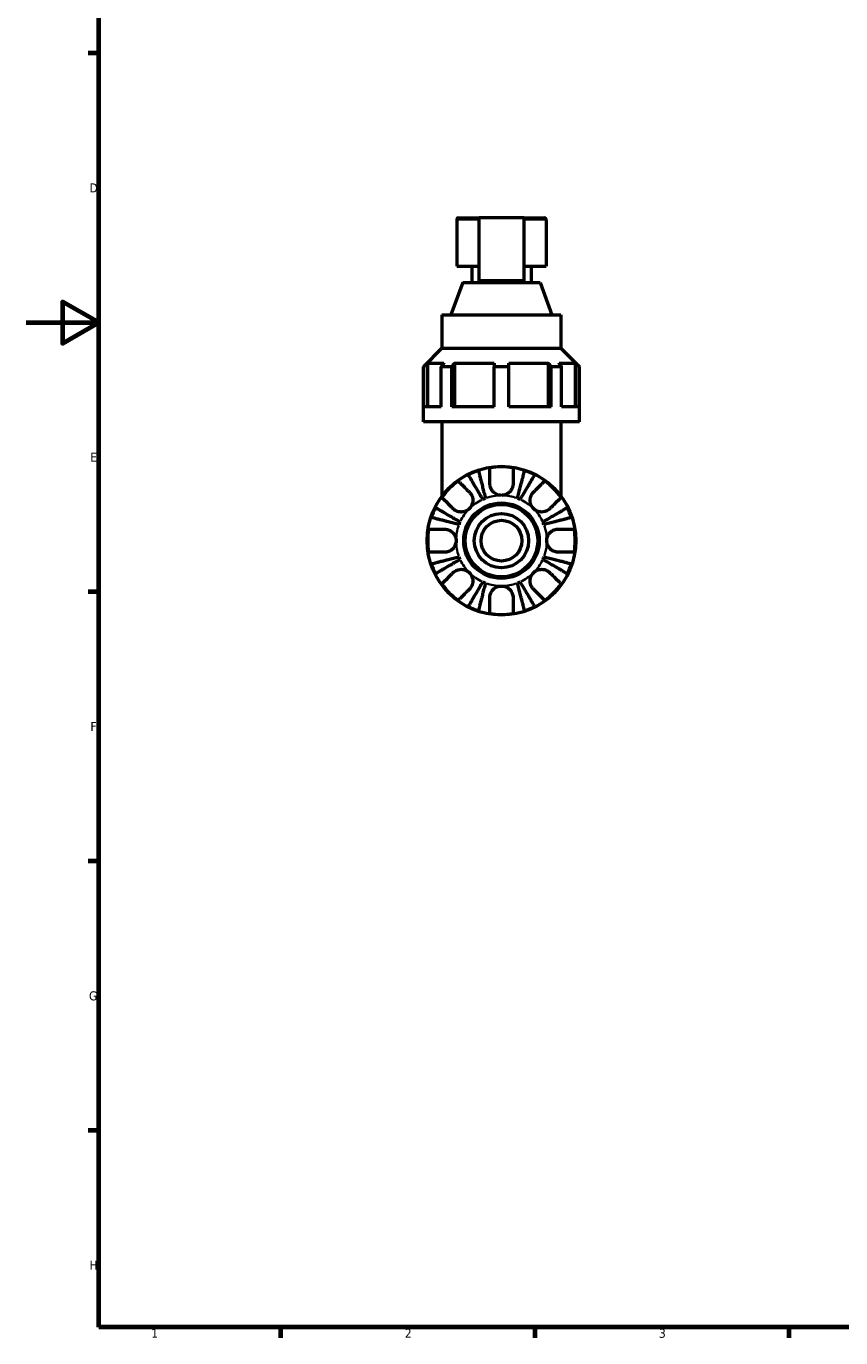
# Model space of a CAD drawing. Header units: millimetres. Extents: x 0 to 896, y 0 to 747.
# Tile 1 of 10: x 0 to 225, y 17 to 379. Entities that reach past the tile are written whole.
import ezdxf

# ---------------------------------------------------------------- set-up
doc = ezdxf.new("R2010")
doc.units = ezdxf.units.MM
for name, color, linetype, lineweight in [('Border (ISO)', 7, 'Continuous', 70), ('Visible (ISO)', 7, 'Continuous', 50), ('Visible Narrow (ISO)', 7, 'Continuous', 35)]:
    doc.layers.add(name, color=color, linetype=linetype, lineweight=lineweight)
doc.styles.add('Note Text (ISO)', font='tahoma.ttf')

# ---------------------------------------------------------------- blocks, each defined once
blk = doc.blocks.new('Borders Default Border')
at = {"layer": 'Border (ISO)'}
for p, q in [((20, 371.25), (17.1, 371.25)), ((20, 222.75), (17.1, 222.75)), ((20, 148.5), (17.1, 148.5)), ((20, 74.25), (17.1, 74.25)), ((70.08, 20), (70.08, 17.1)), ((140.17, 20), (140.17, 17.1)), ((210.25, 20), (210.25, 17.1))]:
    blk.add_line(p, q, dxfattribs=at)
at = {"layer": 'Border (ISO)', "flags": 128}
for points in [[(20, 20), (20, 574), (821, 574), (821, 20), (20, 20)], [(0, 297), (20, 297), (10, 302.77), (10, 291.23), (20, 297)]]:
    blk.add_lwpolyline(points, dxfattribs=at)
at = {"layer": 'Border (ISO)', "color": 232, "true_color": 0xca0064, "char_height": 2.5, "attachment_point": 7, "style": 'Note Text (ISO)'}
for s, insert in [('D', (17.43, 332.88)), ('E', (17.64, 258.63)), ('F', (17.7, 184.38)), ('G', (17.31, 110.08)), ('H', (17.44, 35.88)), ('1', (34.48, 17.1)), ('2', (104.37, 17.1)), ('3', (174.43, 17.05))]:
    blk.add_mtext(s, dxfattribs=dict(at, insert=insert))

msp = doc.modelspace()

# ---------------------------------------------------------------- linework, layer by layer
at = {"layer": 'Visible (ISO)'}
for p, q in [((118.709, 325.467), (118.709, 312.527)), ((119.119, 325.877), (124.859, 325.877)), ((124.859, 308.522), (124.859, 325.877)), ((137.159, 325.877), (124.859, 325.877)), ((137.159, 325.877), (137.159, 308.522)), ((137.159, 325.877), (142.899, 325.877)), ((143.309, 325.467), (143.309, 312.527)), ((118.709, 312.527), (124.859, 312.527)), ((122.809, 312.527), (122.809, 308.077)), ((137.159, 312.527), (143.309, 312.527)), ((139.209, 312.527), (139.209, 308.077)), ((120.328, 308.077), (117.089, 299.177)), ((120.328, 308.077), (141.689, 308.077)), ((137.159, 308.522), (124.859, 308.522)), ((141.689, 308.077), (144.928, 299.177)), ((114.609, 299.177), (147.409, 299.177)), ((114.609, 299.177), (114.609, 289.927)), ((147.409, 299.177), (147.409, 289.927)), ((114.609, 289.927), (109.484, 284.802)), ((114.609, 289.927), (147.409, 289.927)), ((147.409, 289.927), (152.534, 284.802)), ((110.611, 285.827), (110.611, 273.777)), ((110.611, 285.827), (115.136, 285.827)), ((118.035, 285.827), (118.035, 273.777)), ((118.035, 285.827), (128.959, 285.827)), ((133.059, 285.827), (143.982, 285.827)), ((143.982, 273.777), (143.982, 285.827)), ((146.881, 285.827), (151.406, 285.827)), ((151.406, 273.777), (151.406, 285.827)), ((109.581, 284.802), (109.484, 284.802)), ((109.484, 269.677), (109.484, 284.802)), ((109.581, 273.777), (109.581, 284.802)), ((114.408, 273.777), (114.408, 284.802)), ((117.307, 284.802), (114.408, 284.802)), ((117.307, 273.777), (117.307, 284.802)), ((128.959, 273.777), (128.959, 284.802)), ((133.059, 284.802), (128.959, 284.802)), ((133.059, 273.777), (133.059, 284.802)), ((144.71, 273.777), (144.71, 284.802)), ((147.609, 284.802), (144.71, 284.802)), ((147.609, 273.777), (147.609, 284.802)), ((152.436, 273.777), (152.436, 284.802)), ((152.534, 284.802), (152.436, 284.802)), ((152.534, 269.677), (152.534, 284.802)), ((114.408, 273.777), (109.581, 273.777)), ((128.959, 273.777), (117.307, 273.777)), ((144.71, 273.777), (133.059, 273.777)), ((152.436, 273.777), (147.609, 273.777)), ((152.534, 269.677), (109.484, 269.677)), ((114.609, 269.677), (114.609, 249.177)), ((147.409, 269.677), (147.409, 249.177))]:
    msp.add_line(p, q, dxfattribs=at)
for radius in [20.5, 10.41, 10, 7.5, 5.625]:
    msp.add_circle((131.009, 236.877), radius, dxfattribs=at)
for centre, radius, start, end in [((119.119, 325.467), 0.41, 90, 180), ((142.899, 325.467), 0.41, 0, 90), ((131.009, 236.877), 20.338, 80.94758, 99.05242), ((131.009, 236.877), 20.338, 125.94758, 144.05242), ((131.009, 236.877), 20.338, 108.28521, 116.71479), ((131.009, 236.877), 20.338, 63.28521, 71.71479), ((131.009, 236.877), 20.338, 35.94758, 54.05242), ((131.009, 236.877), 20.338, 153.28521, 161.71479), ((131.009, 236.877), 12.5, 110.66622, 114.33378), ((131.009, 236.877), 12.5, 65.66622, 69.33378), ((131.009, 236.877), 20.338, 18.28521, 26.71479), ((131.009, 236.877), 20.338, 170.94758, 189.05242), ((131.009, 236.877), 12.5, 155.66622, 159.33378), ((131.009, 236.877), 12.5, 20.66622, 24.33378), ((131.009, 236.877), 20.338, 350.94758, 9.05242), ((131.009, 236.877), 12.5, 200.66622, 204.33378), ((131.009, 236.877), 12.5, 335.66622, 339.33378), ((131.009, 236.877), 20.338, 198.28521, 206.71479), ((131.009, 236.877), 20.338, 333.28521, 341.71479), ((131.009, 236.877), 20.338, 215.94758, 234.05242), ((131.009, 236.877), 12.5, 245.66622, 249.33378), ((131.009, 236.877), 12.5, 290.66622, 294.33378), ((131.009, 236.877), 20.338, 305.94758, 324.05242), ((131.009, 236.877), 20.338, 243.28521, 251.71479), ((131.009, 236.877), 20.338, 288.28521, 296.71479), ((131.009, 236.877), 20.338, 260.94758, 279.05242)]:
    msp.add_arc(centre, radius, start, end, dxfattribs=at)
for points, weights in [([(109.581, 284.802), (110.109, 285.328), (110.611, 285.827)], [1.46765641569, 1.50109242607, 1.53436807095]), ([(115.136, 285.827), (114.781, 285.328), (114.408, 284.802)], [1.53436807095, 1.50109242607, 1.46765641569]), ([(117.307, 284.802), (117.68, 285.328), (118.035, 285.827)], [1.46765641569, 1.50109242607, 1.53436807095]), ([(128.959, 285.827), (128.959, 285.328), (128.959, 284.802)], [1.53436807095, 1.50109242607, 1.46765641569]), ([(133.059, 284.802), (133.059, 285.328), (133.059, 285.827)], [1.46765641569, 1.50109242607, 1.53436807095]), ([(143.982, 285.827), (144.337, 285.328), (144.71, 284.802)], [1.53436807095, 1.50109242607, 1.46765641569]), ([(147.609, 284.802), (147.236, 285.328), (146.881, 285.827)], [1.46765641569, 1.50109242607, 1.53436807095]), ([(151.406, 285.827), (151.908, 285.328), (152.436, 284.802)], [1.53436807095, 1.50109242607, 1.46765641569])]:
    msp.add_rational_spline(points, weights, degree=2, dxfattribs=at)
for points, knots in [([(127.809, 252.577), (127.809, 252.902), (127.809, 253.229), (127.809, 253.996), (127.809, 254.418), (127.809, 255.124), (127.809, 255.472), (127.809, 256.074), (127.809, 256.327), (127.809, 256.7), (127.809, 256.858), (127.809, 256.963)], [4.0321761, 4.0321761, 4.0321761, 4.0321761, 4.13513125, 4.13513125, 4.28512065, 4.28512065, 4.43331457, 4.43331457, 4.58150849, 4.58150849, 4.72425682, 4.72425682, 4.72425682, 4.72425682]), ([(134.209, 256.963), (134.209, 256.858), (134.209, 256.7), (134.209, 256.327), (134.209, 256.074), (134.209, 255.472), (134.209, 255.124), (134.209, 254.418), (134.209, 253.996), (134.209, 253.229), (134.209, 252.902), (134.209, 252.577)], [0.1517835, 0.1517835, 0.1517835, 0.1517835, 0.29453183, 0.29453183, 0.44272575, 0.44272575, 0.59091966, 0.59091966, 0.74090906, 0.74090906, 0.84386421, 0.84386421, 0.84386421, 0.84386421]), ([(119.069, 253.342), (119.143, 253.268), (119.255, 253.157), (119.518, 252.893), (119.697, 252.714), (120.123, 252.289), (120.369, 252.042), (120.868, 251.543), (121.167, 251.245), (121.709, 250.702), (121.94, 250.471), (122.17, 250.242)], [0.1517835, 0.1517835, 0.1517835, 0.1517835, 0.29453183, 0.29453183, 0.44272575, 0.44272575, 0.59091966, 0.59091966, 0.74090906, 0.74090906, 0.84386421, 0.84386421, 0.84386421, 0.84386421]), ([(125.858, 248.267), (125.606, 248.695), (125.33, 249.162), (124.791, 250.078), (124.527, 250.526), (124.062, 251.315), (123.818, 251.73), (123.363, 252.503), (123.151, 252.862), (122.796, 253.465), (122.62, 253.764), (122.316, 254.28), (122.188, 254.497), (121.999, 254.818), (121.919, 254.954), (121.865, 255.045)], [3.5727318, 3.5727318, 3.5727318, 3.5727318, 3.721745, 3.721745, 3.8707582, 3.8707582, 4.0191831, 4.0191831, 4.1676079, 4.1676079, 4.3157226, 4.3157226, 4.4638373, 4.4638373, 4.6079695, 4.6079695, 4.6079695, 4.6079695]), ([(124.627, 256.189), (124.654, 256.087), (124.693, 255.934), (124.787, 255.573), (124.85, 255.329), (125, 254.75), (125.087, 254.414), (125.262, 253.737), (125.366, 253.333), (125.591, 252.464), (125.711, 251.999), (125.941, 251.111), (126.071, 250.608), (126.337, 249.579), (126.473, 249.054), (126.597, 248.573)], [0.1517731, 0.1517731, 0.1517731, 0.1517731, 0.2959053, 0.2959053, 0.44402, 0.44402, 0.5921347, 0.5921347, 0.7405595, 0.7405595, 0.8889844, 0.8889844, 1.0379976, 1.0379976, 1.1870108, 1.1870108, 1.1870108, 1.1870108]), ([(135.42, 248.573), (135.544, 249.054), (135.68, 249.579), (135.946, 250.608), (136.077, 251.111), (136.306, 251.999), (136.426, 252.464), (136.651, 253.333), (136.755, 253.737), (136.931, 254.414), (137.017, 254.75), (137.167, 255.329), (137.23, 255.573), (137.324, 255.934), (137.363, 256.087), (137.39, 256.189)], [3.5727318, 3.5727318, 3.5727318, 3.5727318, 3.721745, 3.721745, 3.8707582, 3.8707582, 4.0191831, 4.0191831, 4.1676079, 4.1676079, 4.3157226, 4.3157226, 4.4638373, 4.4638373, 4.6079695, 4.6079695, 4.6079695, 4.6079695]), ([(140.152, 255.045), (140.098, 254.954), (140.018, 254.818), (139.829, 254.497), (139.701, 254.28), (139.397, 253.764), (139.221, 253.465), (138.866, 252.862), (138.654, 252.503), (138.199, 251.73), (137.955, 251.315), (137.49, 250.526), (137.226, 250.078), (136.687, 249.162), (136.411, 248.695), (136.159, 248.267)], [0.1517731, 0.1517731, 0.1517731, 0.1517731, 0.2959053, 0.2959053, 0.44402, 0.44402, 0.5921347, 0.5921347, 0.7405595, 0.7405595, 0.8889844, 0.8889844, 1.0379976, 1.0379976, 1.1870108, 1.1870108, 1.1870108, 1.1870108]), ([(139.847, 250.242), (140.077, 250.471), (140.308, 250.702), (140.85, 251.245), (141.149, 251.543), (141.648, 252.042), (141.894, 252.289), (142.32, 252.714), (142.499, 252.893), (142.763, 253.157), (142.874, 253.268), (142.948, 253.342)], [4.0321761, 4.0321761, 4.0321761, 4.0321761, 4.13513125, 4.13513125, 4.28512065, 4.28512065, 4.43331457, 4.43331457, 4.58150849, 4.58150849, 4.72425682, 4.72425682, 4.72425682, 4.72425682]), ([(122.17, 250.242), (122.269, 250.142), (122.363, 250.035), (122.575, 249.757), (122.685, 249.58), (122.87, 249.205), (122.944, 249.008), (123.074, 248.524), (123.11, 248.233), (123.102, 247.535), (123.02, 247.135), (122.705, 246.37), (122.468, 246.015), (122.17, 245.716)], [-0.51605321, -0.51605321, -0.51605321, -0.51605321, -0.46927389, -0.46927389, -0.40272959, -0.40272959, -0.33754407, -0.33754407, -0.24860938, -0.24860938, -0.12674173, -0.12674173, 0, 0, 0, 0]), ([(131.009, 249.377), (130.777, 249.377), (130.545, 249.403), (130.071, 249.507), (129.831, 249.591), (129.234, 249.883), (128.904, 250.133), (128.446, 250.641), (128.291, 250.866), (128.087, 251.261), (128.02, 251.422), (127.917, 251.738), (127.879, 251.892), (127.823, 252.225), (127.809, 252.402), (127.809, 252.577)], [0, 0, 0, 0, 0.06960453, 0.06960453, 0.14559569, 0.14559569, 0.26884906, 0.26884906, 0.35168426, 0.35168426, 0.40551291, 0.40551291, 0.45571277, 0.45571277, 0.51333093, 0.51333093, 0.51333093, 0.51333093]), ([(134.209, 252.577), (134.209, 252.544), (134.208, 252.511), (134.201, 252.296), (134.18, 252.113), (134.111, 251.778), (134.068, 251.626), (133.95, 251.303), (133.871, 251.134), (133.622, 250.706), (133.429, 250.462), (132.922, 249.984), (132.595, 249.772), (131.849, 249.461), (131.431, 249.377), (131.009, 249.377)], [-0.51941856, -0.51941856, -0.51941856, -0.51941856, -0.50814121, -0.50814121, -0.44746114, -0.44746114, -0.39689748, -0.39689748, -0.33842903, -0.33842903, -0.24344262, -0.24344262, -0.12683785, -0.12683785, 0, 0, 0, 0]), ([(139.847, 245.716), (139.7, 245.864), (139.567, 246.025), (139.327, 246.384), (139.223, 246.582), (139.013, 247.106), (138.937, 247.441), (138.897, 248.097), (138.924, 248.41), (139.045, 248.924), (139.116, 249.127), (139.292, 249.509), (139.396, 249.686), (139.616, 249.991), (139.728, 250.122), (139.847, 250.242)], [0, 0, 0, 0, 0.0626039, 0.0626039, 0.12946018, 0.12946018, 0.23227607, 0.23227607, 0.32766079, 0.32766079, 0.39439512, 0.39439512, 0.45981717, 0.45981717, 0.51643089, 0.51643089, 0.51643089, 0.51643089]), ([(112.841, 246.021), (112.932, 245.967), (113.068, 245.887), (113.389, 245.698), (113.606, 245.57), (114.122, 245.266), (114.421, 245.09), (115.024, 244.735), (115.383, 244.523), (116.156, 244.068), (116.571, 243.824), (117.36, 243.359), (117.808, 243.095), (118.724, 242.556), (119.191, 242.28), (119.619, 242.028)], [0.1517731, 0.1517731, 0.1517731, 0.1517731, 0.2959053, 0.2959053, 0.44402, 0.44402, 0.5921347, 0.5921347, 0.7405595, 0.7405595, 0.8889844, 0.8889844, 1.0379976, 1.0379976, 1.1870108, 1.1870108, 1.1870108, 1.1870108]), ([(117.644, 245.716), (117.415, 245.946), (117.184, 246.177), (116.641, 246.719), (116.343, 247.018), (115.844, 247.517), (115.597, 247.763), (115.172, 248.189), (114.993, 248.368), (114.729, 248.631), (114.618, 248.743), (114.544, 248.817)], [4.03217579, 4.03217579, 4.03217579, 4.03217579, 4.13513094, 4.13513094, 4.28512034, 4.28512034, 4.43331426, 4.43331426, 4.58150818, 4.58150818, 4.72425651, 4.72425651, 4.72425651, 4.72425651]), ([(142.398, 242.028), (142.826, 242.28), (143.293, 242.556), (144.209, 243.095), (144.657, 243.359), (145.447, 243.824), (145.861, 244.068), (146.634, 244.523), (146.993, 244.735), (147.596, 245.09), (147.895, 245.266), (148.411, 245.57), (148.628, 245.698), (148.949, 245.887), (149.085, 245.967), (149.176, 246.021)], [3.5727317, 3.5727317, 3.5727317, 3.5727317, 3.721745, 3.721745, 3.8707582, 3.8707582, 4.019183, 4.019183, 4.1676079, 4.1676079, 4.3157226, 4.3157226, 4.4638373, 4.4638373, 4.6079695, 4.6079695, 4.6079695, 4.6079695]), ([(147.474, 248.817), (147.399, 248.743), (147.288, 248.631), (147.024, 248.368), (146.845, 248.189), (146.42, 247.763), (146.173, 247.517), (145.674, 247.018), (145.376, 246.719), (144.833, 246.177), (144.602, 245.946), (144.373, 245.716)], [0.1517835, 0.1517835, 0.1517835, 0.1517835, 0.29453183, 0.29453183, 0.44272575, 0.44272575, 0.59091966, 0.59091966, 0.74090906, 0.74090906, 0.84386421, 0.84386421, 0.84386421, 0.84386421]), ([(119.313, 241.289), (118.832, 241.413), (118.307, 241.549), (117.278, 241.815), (116.775, 241.945), (115.888, 242.175), (115.422, 242.295), (114.553, 242.52), (114.149, 242.624), (113.472, 242.799), (113.136, 242.886), (112.557, 243.036), (112.313, 243.099), (111.952, 243.193), (111.799, 243.232), (111.697, 243.259)], [3.5727317, 3.5727317, 3.5727317, 3.5727317, 3.721745, 3.721745, 3.8707582, 3.8707582, 4.019183, 4.019183, 4.1676079, 4.1676079, 4.3157226, 4.3157226, 4.4638373, 4.4638373, 4.6079695, 4.6079695, 4.6079695, 4.6079695]), ([(122.17, 245.716), (122.022, 245.569), (121.861, 245.436), (121.502, 245.196), (121.304, 245.092), (120.78, 244.882), (120.445, 244.806), (119.789, 244.766), (119.476, 244.793), (118.962, 244.914), (118.759, 244.985), (118.377, 245.161), (118.2, 245.265), (117.895, 245.485), (117.764, 245.596), (117.644, 245.716)], [0, 0, 0, 0, 0.0626039, 0.0626039, 0.12946018, 0.12946018, 0.23227607, 0.23227607, 0.32766079, 0.32766079, 0.39439512, 0.39439512, 0.45981717, 0.45981717, 0.51643089, 0.51643089, 0.51643089, 0.51643089]), ([(144.373, 245.716), (144.273, 245.617), (144.166, 245.523), (143.889, 245.311), (143.712, 245.201), (143.336, 245.016), (143.139, 244.942), (142.655, 244.813), (142.364, 244.776), (141.666, 244.784), (141.266, 244.866), (140.501, 245.181), (140.146, 245.418), (139.847, 245.716)], [-0.51605321, -0.51605321, -0.51605321, -0.51605321, -0.46927389, -0.46927389, -0.40272959, -0.40272959, -0.33754407, -0.33754407, -0.24860938, -0.24860938, -0.12674173, -0.12674173, 0, 0, 0, 0]), ([(150.32, 243.259), (150.218, 243.232), (150.065, 243.193), (149.704, 243.099), (149.461, 243.036), (148.881, 242.886), (148.545, 242.799), (147.868, 242.624), (147.464, 242.52), (146.595, 242.295), (146.13, 242.175), (145.243, 241.945), (144.739, 241.815), (143.71, 241.549), (143.185, 241.413), (142.704, 241.289)], [0.1517731, 0.1517731, 0.1517731, 0.1517731, 0.2959053, 0.2959053, 0.44402, 0.44402, 0.5921347, 0.5921347, 0.7405595, 0.7405595, 0.8889844, 0.8889844, 1.0379976, 1.0379976, 1.1870108, 1.1870108, 1.1870108, 1.1870108]), ([(110.923, 240.077), (111.028, 240.077), (111.186, 240.077), (111.559, 240.077), (111.812, 240.077), (112.414, 240.077), (112.762, 240.077), (113.468, 240.077), (113.89, 240.077), (114.657, 240.077), (114.984, 240.077), (115.309, 240.077)], [0.1517835, 0.1517835, 0.1517835, 0.1517835, 0.29453183, 0.29453183, 0.44272575, 0.44272575, 0.59091966, 0.59091966, 0.74090906, 0.74090906, 0.84386421, 0.84386421, 0.84386421, 0.84386421]), ([(115.309, 240.077), (115.445, 240.077), (115.582, 240.069), (115.927, 240.024), (116.133, 239.977), (116.535, 239.841), (116.728, 239.754), (117.163, 239.502), (117.394, 239.323), (117.881, 238.823), (118.107, 238.482), (118.425, 237.718), (118.509, 237.3), (118.509, 236.877)], [-0.5159245, -0.5159245, -0.5159245, -0.5159245, -0.47074715, -0.47074715, -0.40311077, -0.40311077, -0.33740557, -0.33740557, -0.24866964, -0.24866964, -0.12673966, -0.12673966, 0, 0, 0, 0]), ([(143.509, 236.877), (143.509, 237.282), (143.585, 237.682), (143.861, 238.378), (144.039, 238.675), (144.47, 239.188), (144.715, 239.401), (145.172, 239.693), (145.368, 239.791), (145.767, 239.943), (145.966, 239.997), (146.349, 240.063), (146.53, 240.077), (146.709, 240.077)], [-2.21111993, -2.21111993, -2.21111993, -2.21111993, -2.0898399, -2.0898399, -1.98614814, -1.98614814, -1.88775858, -1.88775858, -1.81973063, -1.81973063, -1.75376732, -1.75376732, -1.69399568, -1.69399568, -1.69399568, -1.69399568]), ([(146.709, 240.077), (147.033, 240.077), (147.36, 240.077), (148.127, 240.077), (148.549, 240.077), (149.255, 240.077), (149.604, 240.077), (150.205, 240.077), (150.458, 240.077), (150.831, 240.077), (150.989, 240.077), (151.094, 240.077)], [4.03217579, 4.03217579, 4.03217579, 4.03217579, 4.13513094, 4.13513094, 4.28512034, 4.28512034, 4.43331426, 4.43331426, 4.58150818, 4.58150818, 4.72425651, 4.72425651, 4.72425651, 4.72425651]), ([(118.509, 236.877), (118.509, 236.473), (118.432, 236.073), (118.156, 235.377), (117.978, 235.08), (117.547, 234.567), (117.302, 234.354), (116.845, 234.062), (116.649, 233.964), (116.251, 233.812), (116.051, 233.758), (115.668, 233.692), (115.487, 233.677), (115.309, 233.677)], [-2.21111993, -2.21111993, -2.21111993, -2.21111993, -2.0898399, -2.0898399, -1.98614814, -1.98614814, -1.88775858, -1.88775858, -1.81973063, -1.81973063, -1.75376732, -1.75376732, -1.69399568, -1.69399568, -1.69399568, -1.69399568]), ([(146.709, 233.677), (146.573, 233.677), (146.435, 233.686), (146.09, 233.731), (145.884, 233.778), (145.482, 233.914), (145.289, 234.001), (144.854, 234.253), (144.623, 234.432), (144.136, 234.932), (143.91, 235.273), (143.592, 236.037), (143.509, 236.455), (143.509, 236.877)], [-0.5159245, -0.5159245, -0.5159245, -0.5159245, -0.47074715, -0.47074715, -0.40311077, -0.40311077, -0.33740557, -0.33740557, -0.24866964, -0.24866964, -0.12673966, -0.12673966, 0, 0, 0, 0]), ([(115.309, 233.677), (114.984, 233.677), (114.657, 233.677), (113.89, 233.677), (113.468, 233.677), (112.762, 233.677), (112.414, 233.677), (111.812, 233.677), (111.559, 233.677), (111.186, 233.677), (111.028, 233.677), (110.923, 233.677)], [4.03217579, 4.03217579, 4.03217579, 4.03217579, 4.13513094, 4.13513094, 4.28512034, 4.28512034, 4.43331426, 4.43331426, 4.58150818, 4.58150818, 4.72425651, 4.72425651, 4.72425651, 4.72425651]), ([(111.697, 230.496), (111.799, 230.523), (111.952, 230.562), (112.313, 230.656), (112.557, 230.719), (113.136, 230.869), (113.472, 230.955), (114.149, 231.131), (114.553, 231.235), (115.422, 231.46), (115.888, 231.58), (116.775, 231.809), (117.278, 231.94), (118.307, 232.206), (118.832, 232.342), (119.313, 232.466)], [0.1517731, 0.1517731, 0.1517731, 0.1517731, 0.2959053, 0.2959053, 0.44402, 0.44402, 0.5921347, 0.5921347, 0.7405595, 0.7405595, 0.8889844, 0.8889844, 1.0379976, 1.0379976, 1.1870108, 1.1870108, 1.1870108, 1.1870108]), ([(119.619, 231.727), (119.191, 231.475), (118.724, 231.199), (117.808, 230.66), (117.36, 230.396), (116.571, 229.931), (116.156, 229.687), (115.383, 229.232), (115.024, 229.02), (114.421, 228.665), (114.122, 228.489), (113.606, 228.185), (113.389, 228.057), (113.068, 227.868), (112.932, 227.788), (112.841, 227.734)], [3.5727317, 3.5727317, 3.5727317, 3.5727317, 3.721745, 3.721745, 3.8707582, 3.8707582, 4.019183, 4.019183, 4.1676079, 4.1676079, 4.3157226, 4.3157226, 4.4638373, 4.4638373, 4.6079695, 4.6079695, 4.6079695, 4.6079695]), ([(149.176, 227.734), (149.085, 227.788), (148.949, 227.868), (148.628, 228.057), (148.411, 228.185), (147.895, 228.489), (147.596, 228.665), (146.993, 229.02), (146.634, 229.232), (145.861, 229.687), (145.447, 229.931), (144.657, 230.396), (144.209, 230.66), (143.293, 231.199), (142.826, 231.475), (142.398, 231.727)], [0.1517731, 0.1517731, 0.1517731, 0.1517731, 0.2959053, 0.2959053, 0.44402, 0.44402, 0.5921347, 0.5921347, 0.7405595, 0.7405595, 0.8889844, 0.8889844, 1.0379976, 1.0379976, 1.1870108, 1.1870108, 1.1870108, 1.1870108]), ([(142.704, 232.466), (143.185, 232.342), (143.71, 232.206), (144.739, 231.94), (145.243, 231.809), (146.13, 231.58), (146.595, 231.46), (147.464, 231.235), (147.868, 231.131), (148.545, 230.955), (148.881, 230.869), (149.461, 230.719), (149.704, 230.656), (150.065, 230.562), (150.218, 230.523), (150.32, 230.496)], [3.5727317, 3.5727317, 3.5727317, 3.5727317, 3.721745, 3.721745, 3.8707582, 3.8707582, 4.019183, 4.019183, 4.1676079, 4.1676079, 4.3157226, 4.3157226, 4.4638373, 4.4638373, 4.6079695, 4.6079695, 4.6079695, 4.6079695]), ([(151.094, 233.677), (150.989, 233.677), (150.831, 233.677), (150.458, 233.677), (150.205, 233.677), (149.604, 233.677), (149.255, 233.677), (148.549, 233.677), (148.127, 233.677), (147.36, 233.677), (147.033, 233.677), (146.709, 233.677)], [0.1517835, 0.1517835, 0.1517835, 0.1517835, 0.29453183, 0.29453183, 0.44272575, 0.44272575, 0.59091966, 0.59091966, 0.74090906, 0.74090906, 0.84386421, 0.84386421, 0.84386421, 0.84386421]), ([(114.544, 224.938), (114.618, 225.012), (114.729, 225.123), (114.993, 225.387), (115.172, 225.566), (115.597, 225.992), (115.844, 226.238), (116.343, 226.737), (116.641, 227.036), (117.184, 227.578), (117.415, 227.809), (117.644, 228.039)], [0.1517835, 0.1517835, 0.1517835, 0.1517835, 0.29453183, 0.29453183, 0.44272575, 0.44272575, 0.59091966, 0.59091966, 0.74090906, 0.74090906, 0.84386421, 0.84386421, 0.84386421, 0.84386421]), ([(117.644, 228.039), (117.744, 228.138), (117.851, 228.232), (118.129, 228.444), (118.306, 228.554), (118.681, 228.739), (118.878, 228.813), (119.362, 228.942), (119.653, 228.979), (120.351, 228.971), (120.751, 228.889), (121.516, 228.574), (121.871, 228.337), (122.17, 228.039)], [-0.51605321, -0.51605321, -0.51605321, -0.51605321, -0.46927389, -0.46927389, -0.40272959, -0.40272959, -0.33754407, -0.33754407, -0.24860938, -0.24860938, -0.12674173, -0.12674173, 0, 0, 0, 0]), ([(122.17, 228.039), (122.317, 227.891), (122.45, 227.729), (122.69, 227.371), (122.794, 227.173), (123.005, 226.649), (123.08, 226.314), (123.12, 225.658), (123.093, 225.344), (122.972, 224.831), (122.901, 224.627), (122.725, 224.246), (122.621, 224.069), (122.401, 223.764), (122.29, 223.633), (122.17, 223.513)], [0, 0, 0, 0, 0.0626039, 0.0626039, 0.12946018, 0.12946018, 0.23227607, 0.23227607, 0.32766079, 0.32766079, 0.39439512, 0.39439512, 0.45981717, 0.45981717, 0.51643089, 0.51643089, 0.51643089, 0.51643089]), ([(139.847, 223.513), (139.748, 223.613), (139.654, 223.72), (139.442, 223.997), (139.332, 224.174), (139.147, 224.55), (139.073, 224.747), (138.944, 225.231), (138.907, 225.522), (138.915, 226.22), (138.997, 226.62), (139.312, 227.385), (139.549, 227.74), (139.847, 228.039)], [-0.51605321, -0.51605321, -0.51605321, -0.51605321, -0.46927389, -0.46927389, -0.40272959, -0.40272959, -0.33754407, -0.33754407, -0.24860938, -0.24860938, -0.12674173, -0.12674173, 0, 0, 0, 0]), ([(139.847, 228.039), (139.995, 228.186), (140.157, 228.319), (140.515, 228.559), (140.713, 228.663), (141.237, 228.873), (141.572, 228.949), (142.228, 228.989), (142.542, 228.962), (143.055, 228.841), (143.259, 228.77), (143.64, 228.594), (143.817, 228.49), (144.122, 228.27), (144.253, 228.159), (144.373, 228.039)], [0, 0, 0, 0, 0.0626039, 0.0626039, 0.12946018, 0.12946018, 0.23227607, 0.23227607, 0.32766079, 0.32766079, 0.39439512, 0.39439512, 0.45981717, 0.45981717, 0.51643089, 0.51643089, 0.51643089, 0.51643089]), ([(144.373, 228.039), (144.602, 227.809), (144.833, 227.578), (145.376, 227.036), (145.674, 226.737), (146.173, 226.238), (146.42, 225.992), (146.845, 225.566), (147.024, 225.387), (147.288, 225.123), (147.399, 225.012), (147.474, 224.938)], [4.03217579, 4.03217579, 4.03217579, 4.03217579, 4.13513094, 4.13513094, 4.28512034, 4.28512034, 4.43331426, 4.43331426, 4.58150818, 4.58150818, 4.72425651, 4.72425651, 4.72425651, 4.72425651]), ([(121.865, 218.71), (121.919, 218.801), (121.999, 218.937), (122.188, 219.258), (122.316, 219.475), (122.62, 219.991), (122.796, 220.29), (123.151, 220.893), (123.363, 221.252), (123.818, 222.025), (124.062, 222.439), (124.527, 223.229), (124.791, 223.677), (125.33, 224.593), (125.606, 225.06), (125.858, 225.488)], [0.1517731, 0.1517731, 0.1517731, 0.1517731, 0.2959053, 0.2959053, 0.44402, 0.44402, 0.5921347, 0.5921347, 0.7405595, 0.7405595, 0.8889844, 0.8889844, 1.0379976, 1.0379976, 1.1870108, 1.1870108, 1.1870108, 1.1870108]), ([(126.597, 225.182), (126.473, 224.701), (126.337, 224.176), (126.071, 223.147), (125.941, 222.643), (125.711, 221.756), (125.591, 221.291), (125.366, 220.422), (125.262, 220.018), (125.087, 219.341), (125, 219.005), (124.85, 218.426), (124.787, 218.182), (124.693, 217.821), (124.654, 217.668), (124.627, 217.566)], [3.5727317, 3.5727317, 3.5727317, 3.5727317, 3.721745, 3.721745, 3.8707582, 3.8707582, 4.019183, 4.019183, 4.1676079, 4.1676079, 4.3157226, 4.3157226, 4.4638373, 4.4638373, 4.6079695, 4.6079695, 4.6079695, 4.6079695]), ([(127.809, 221.177), (127.809, 221.313), (127.817, 221.451), (127.862, 221.796), (127.909, 222.002), (128.045, 222.404), (128.132, 222.597), (128.384, 223.032), (128.563, 223.263), (129.063, 223.75), (129.404, 223.976), (130.168, 224.294), (130.586, 224.377), (131.009, 224.377)], [-0.5159245, -0.5159245, -0.5159245, -0.5159245, -0.47074715, -0.47074715, -0.40311077, -0.40311077, -0.33740557, -0.33740557, -0.24866964, -0.24866964, -0.12673966, -0.12673966, 0, 0, 0, 0]), ([(131.009, 224.377), (131.413, 224.377), (131.813, 224.301), (132.509, 224.025), (132.806, 223.847), (133.319, 223.416), (133.532, 223.171), (133.824, 222.714), (133.922, 222.518), (134.074, 222.119), (134.128, 221.92), (134.194, 221.537), (134.209, 221.356), (134.209, 221.177)], [-2.21111993, -2.21111993, -2.21111993, -2.21111993, -2.0898399, -2.0898399, -1.98614814, -1.98614814, -1.88775858, -1.88775858, -1.81973063, -1.81973063, -1.75376732, -1.75376732, -1.69399568, -1.69399568, -1.69399568, -1.69399568]), ([(137.39, 217.566), (137.363, 217.668), (137.324, 217.821), (137.23, 218.182), (137.167, 218.426), (137.017, 219.005), (136.931, 219.341), (136.755, 220.018), (136.651, 220.422), (136.426, 221.291), (136.306, 221.756), (136.077, 222.643), (135.946, 223.147), (135.68, 224.176), (135.544, 224.701), (135.42, 225.182)], [0.1517731, 0.1517731, 0.1517731, 0.1517731, 0.2959053, 0.2959053, 0.44402, 0.44402, 0.5921347, 0.5921347, 0.7405595, 0.7405595, 0.8889844, 0.8889844, 1.0379976, 1.0379976, 1.1870108, 1.1870108, 1.1870108, 1.1870108]), ([(136.159, 225.488), (136.411, 225.06), (136.687, 224.593), (137.226, 223.677), (137.49, 223.229), (137.955, 222.439), (138.199, 222.025), (138.654, 221.252), (138.866, 220.893), (139.221, 220.29), (139.397, 219.991), (139.701, 219.475), (139.829, 219.258), (140.018, 218.937), (140.098, 218.801), (140.152, 218.71)], [3.5727317, 3.5727317, 3.5727317, 3.5727317, 3.721745, 3.721745, 3.8707582, 3.8707582, 4.019183, 4.019183, 4.1676079, 4.1676079, 4.3157226, 4.3157226, 4.4638373, 4.4638373, 4.6079695, 4.6079695, 4.6079695, 4.6079695]), ([(122.17, 223.513), (121.94, 223.284), (121.709, 223.053), (121.167, 222.51), (120.868, 222.212), (120.369, 221.713), (120.123, 221.466), (119.697, 221.041), (119.518, 220.862), (119.255, 220.598), (119.143, 220.487), (119.069, 220.412)], [4.03217579, 4.03217579, 4.03217579, 4.03217579, 4.13513094, 4.13513094, 4.28512034, 4.28512034, 4.43331426, 4.43331426, 4.58150818, 4.58150818, 4.72425651, 4.72425651, 4.72425651, 4.72425651]), ([(127.809, 216.792), (127.809, 216.897), (127.809, 217.055), (127.809, 217.428), (127.809, 217.681), (127.809, 218.282), (127.809, 218.631), (127.809, 219.337), (127.809, 219.759), (127.809, 220.526), (127.809, 220.853), (127.809, 221.177)], [0.1517835, 0.1517835, 0.1517835, 0.1517835, 0.29453183, 0.29453183, 0.44272575, 0.44272575, 0.59091966, 0.59091966, 0.74090906, 0.74090906, 0.84386421, 0.84386421, 0.84386421, 0.84386421]), ([(134.209, 221.177), (134.209, 220.853), (134.209, 220.526), (134.209, 219.759), (134.209, 219.337), (134.209, 218.631), (134.209, 218.282), (134.209, 217.681), (134.209, 217.428), (134.209, 217.055), (134.209, 216.897), (134.209, 216.792)], [4.03217579, 4.03217579, 4.03217579, 4.03217579, 4.13513094, 4.13513094, 4.28512034, 4.28512034, 4.43331426, 4.43331426, 4.58150818, 4.58150818, 4.72425651, 4.72425651, 4.72425651, 4.72425651]), ([(142.948, 220.412), (142.874, 220.487), (142.763, 220.598), (142.499, 220.862), (142.32, 221.041), (141.894, 221.466), (141.648, 221.713), (141.149, 222.212), (140.85, 222.51), (140.308, 223.053), (140.077, 223.284), (139.847, 223.513)], [0.1517835, 0.1517835, 0.1517835, 0.1517835, 0.29453183, 0.29453183, 0.44272575, 0.44272575, 0.59091966, 0.59091966, 0.74090906, 0.74090906, 0.84386421, 0.84386421, 0.84386421, 0.84386421])]:
    msp.add_open_spline(points, degree=3, knots=knots, dxfattribs=at)
at = {"layer": 'Visible Narrow (ISO)'}
for p, q in [((124.309, 325.467), (118.725, 325.467)), ((143.292, 325.467), (137.708, 325.467))]:
    msp.add_line(p, q, dxfattribs=at)
for start, end in [(115.36709, 133.96669), (91.03331, 109.63291), (70.36709, 88.96669), (46.03331, 64.63291), (136.03331, 154.63291), (25.36709, 43.96669), (160.36709, 178.96669), (1.03331, 19.63291), (181.03331, 199.63291), (340.36709, 358.96669), (205.36709, 223.96669), (316.03331, 334.63291), (226.03331, 244.63291), (295.36709, 313.96669), (250.36709, 268.96669), (271.03331, 289.63291)]:
    msp.add_arc((131.009, 236.877), 12.5, start, end, dxfattribs=at)

# ---------------------------------------------------------------- block references
msp.add_blockref('Borders Default Border', (0, 0))

doc.saveas('drawing.dxf')
